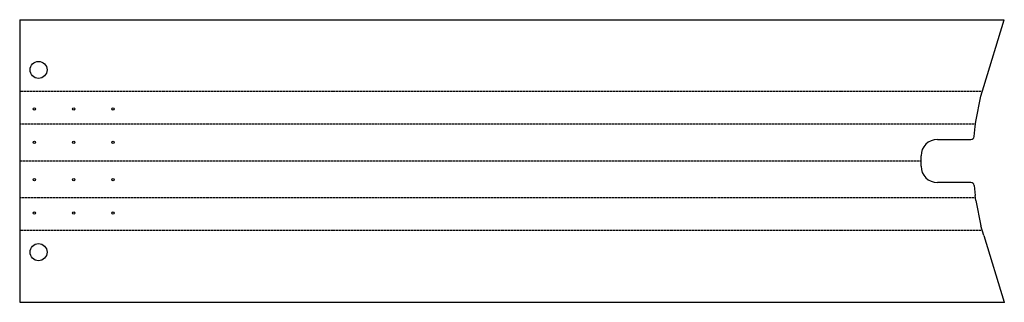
# Model space of a CAD drawing. Header units: millimetres. Extents: x 0 to 3004, y 0 to 863.
import ezdxf

# ---------------------------------------------------------------- set-up
doc = ezdxf.new("R2010")
doc.units = ezdxf.units.MM
doc.header["$PDSIZE"] = -1
doc.linetypes.add('SLD-Kesik', pattern=[4.572, 3.048, -1.524])
doc.linetypes.add('SLD-Sürekli', pattern=[0])

msp = doc.modelspace()

# ---------------------------------------------------------------- linework, layer by layer
at = {"color": 7, "linetype": 'SLD-Sürekli', "lineweight": 25}
for p, q in [((0.4, 862.7), (0.4, 0.4)), ((0.4, 862.7), (3004.5, 862.7)), ((2942.1, 658.9), (3004.5, 862.7)), ((2932.8, 629.2), (2942.1, 658.9)), ((2917.5, 551.7), (2932.8, 629.2)), ((2915.1, 536.9), (2917.5, 551.7)), ((2912.7, 506.3), (2915.1, 536.9)), ((2800.4, 497.1), (2902.7, 497.1)), ((2750.4, 416), (2750.4, 447.1)), ((2902.7, 366), (2800.4, 366)), ((2912.7, 356.8), (2915.1, 326.2)), ((2917.5, 311.4), (2915.1, 326.2)), ((2917.5, 311.4), (2932.8, 233.9)), ((2942.1, 204.2), (2932.8, 233.9)), ((2942.1, 204.2), (3004.5, 0.4)), ((0.4, 0.4), (3004.5, 0.4))]:
    msp.add_line(p, q, dxfattribs=at)
at = {"color": 7, "linetype": 'SLD-Kesik'}
for p, q in [((2937.5, 644), (0.4, 644)), ((2916.3, 544.3), (0.4, 544.3)), ((2750.4, 431.5), (0.4, 431.5)), ((2916.3, 318.8), (0.4, 318.8)), ((2937.5, 219.1), (0.4, 219.1))]:
    msp.add_line(p, q, dxfattribs=at)
at = {"color": 7, "linetype": 'SLD-Sürekli', "lineweight": 25}
for centre, radius in [((57.9, 709.6), 26), ((45.4, 590.4), 3.4), ((165.4, 590.4), 3.4), ((285.4, 590.4), 3.4), ((45.4, 488.6), 3.4), ((165.4, 488.6), 3.4), ((285.4, 488.6), 3.4), ((45.4, 374.4), 3.4), ((165.4, 374.4), 3.4), ((285.4, 374.4), 3.4), ((45.4, 272.6), 3.4), ((165.4, 272.6), 3.4), ((285.4, 272.6), 3.4), ((57.9, 153.4), 26)]:
    msp.add_circle(centre, radius, dxfattribs=at)
for centre, radius, start, end in [((2800.4, 447.1), 50, 90, 180), ((2902.7, 507.1), 10, 270, 355.4757), ((2800.4, 416), 50, 180, 270), ((2902.7, 356), 10, 4.5243, 90)]:
    msp.add_arc(centre, radius, start, end, dxfattribs=at)
at = {"color": 7, "linetype": 'SLD-Sürekli'}
msp.add_point((3004.5, 0.4), dxfattribs=at)

doc.saveas('drawing.dxf')
